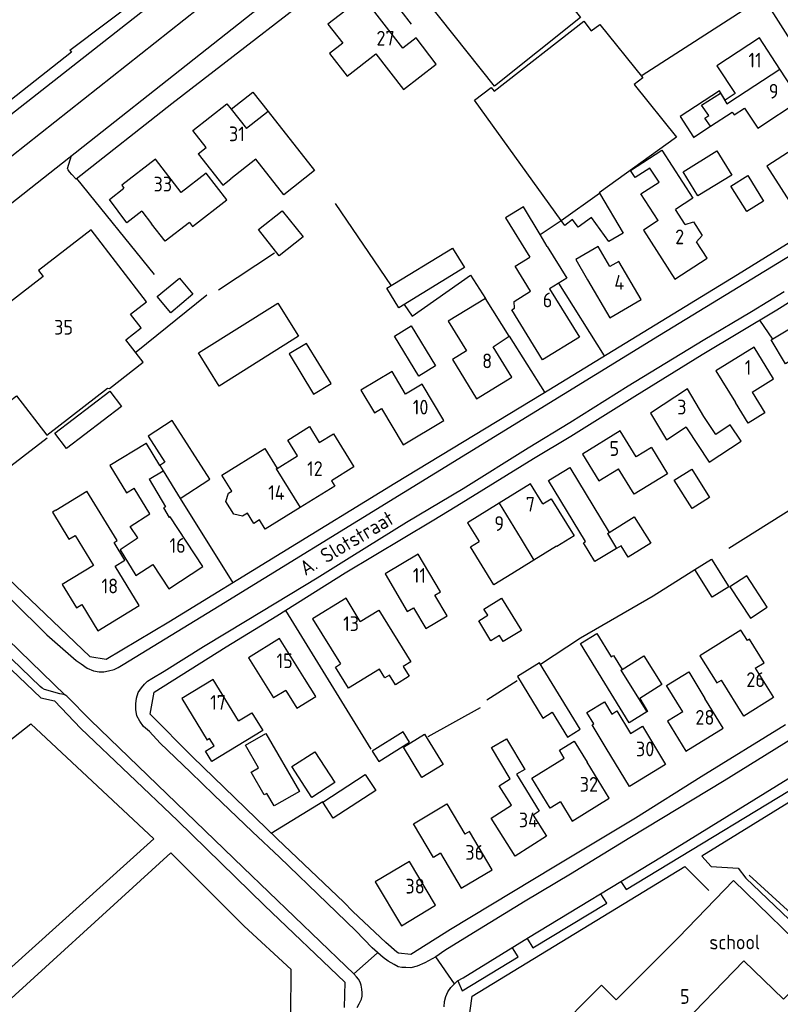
# Model space of a CAD drawing. Header units: metres. Extents: x 233874 to 239264, y 443832 to 448222.
# Tile 38 of 195: x 235442 to 235571, y 444626 to 444793. Entities that reach past the tile are written whole.
import ezdxf

# ---------------------------------------------------------------- set-up
doc = ezdxf.new("R2010")
doc.units = ezdxf.units.M
doc.header["$MEASUREMENT"] = 0
for name, color, linetype in [('DAKRAND', 4, 'Continuous'), ('DAKRAND-BYG', 4, 'Continuous'), ('FUNKTIEAAND', 253, 'Continuous'), ('HEG', 253, 'Continuous'), ('HOOFDGEBOUW', 4, 'Continuous'), ('HUISNUMMER', 253, 'Continuous'), ('KANTVERH', 253, 'Continuous'), ('MUUR', 253, 'Continuous'), ('OVERVBOUW', 253, 'Continuous'), ('RASTER', 253, 'Continuous'), ('STRAATNAAM', 253, 'Continuous'), ('TUSSENMUUR', 253, 'Continuous')]:
    doc.layers.add(name, color=color, linetype=linetype)
doc.styles.get("Standard").update_dxf_attribs({"font": 'iso.shx'})

msp = doc.modelspace()

# ---------------------------------------------------------------- linework, layer by layer
at = {"layer": 'DAKRAND'}
for p, q in [((235556.62, 444773.62), (235559.11, 444775.24)), ((235531.34, 444754.82), (235530.12, 444756.85)), ((235524.87, 444739.54), (235520.83, 444745.96)), ((235522.17, 444737.77), (235524.87, 444739.54)), ((235463.65, 444715.24), (235466.03, 444716.67)), ((235466.03, 444716.67), (235468.94, 444711.99)), ((235468.94, 444711.99), (235474.01, 444715.26)), ((235447.79, 444709.99), (235453.09, 444713.19)), ((235532.93, 444703.84), (235529.09, 444701.48)), ((235529.09, 444701.48), (235525.33, 444699.17))]:
    msp.add_line(p, q, dxfattribs=at)
for points in [[(235563.29, 444780.81), (235561.61, 444779.71), (235560.61, 444781.25), (235553.94, 444776.88), (235556.23, 444773.38)], [(235559.11, 444775.24), (235562.81, 444777.67), (235563.14, 444777.18), (235564.91, 444778.34)], [(235483.89, 444777.76), (235491.8, 444767.73), (235486.55, 444763.6), (235481.79, 444769.65)], [(235556.23, 444773.38), (235556.24, 444773.36), (235556.62, 444773.62)], [(235471.99, 444770.54), (235476.18, 444765.23), (235477.57, 444766.32)], [(235550.2, 444759.21), (235547.25, 444763.75), (235550.36, 444765.76), (235548.81, 444768.14), (235546.31, 444766.52), (235545.51, 444767.74), (235550.81, 444771.18), (235556.1, 444763.03), (235553.14, 444761.11)], [(235462.4, 444760.84), (235459.86, 444758.83), (235456.92, 444762.78), (235459.38, 444764.75)], [(235530.12, 444756.85), (235527.32, 444761.56), (235524.27, 444759.7), (235528.4, 444753)], [(235470.53, 444758.88), (235466.41, 444755.69), (235464.07, 444758.68)], [(235554.8, 444758.54), (235556.24, 444759), (235557.71, 444756.69), (235556.71, 444755.61)], [(235542.01, 444751.38), (235540, 444754.81), (235536.21, 444752.59), (235538.22, 444749.15)], [(235520.83, 444745.96), (235514.53, 444742.11), (235517.61, 444737.06)], [(235507.26, 444729.7), (235504.96, 444733.56), (235499.67, 444730.41), (235501.97, 444726.55), (235503.19, 444727.28)], [(235566.21, 444730.07), (235568.37, 444726.55), (235565.51, 444724.79), (235563.35, 444728.3)], [(235474.01, 444715.26), (235467.59, 444725.21), (235463.49, 444722.56), (235466.34, 444718.14), (235465.48, 444717.59)], [(235555.03, 444723.98), (235558.86, 444718.15), (235564.3, 444721.71), (235562.47, 444724.49), (235560, 444722.87), (235558, 444725.93)], [(235488.91, 444719.23), (235487.26, 444721.89), (235490.95, 444724.21), (235492.6, 444721.5), (235495.01, 444722.98)], [(235463.16, 444721.3), (235456.99, 444717.6), (235459.8, 444712.92), (235461.1, 444713.71)], [(235465.48, 444717.59), (235463.22, 444721.34), (235463.16, 444721.3)], [(235480.37, 444709.49), (235479.56, 444708.99), (235478.09, 444709.3), (235476.73, 444711.48), (235477.14, 444712.88), (235477.71, 444713.23), (235476.03, 444715.96), (235483.34, 444720.46), (235485.42, 444717.08)], [(235549.06, 444720.62), (235551.79, 444716.19), (235546.12, 444712.69), (235543.44, 444717.02)], [(235463.65, 444715.24), (235466.45, 444710.57), (235466.12, 444710.37), (235467.06, 444708.76)], [(235457.88, 444700.47), (235459.55, 444701.49), (235457.71, 444704.5), (235458.21, 444704.81), (235453.09, 444713.19)], [(235461.76, 444705.27), (235460.46, 444707.19), (235463.76, 444709.35), (235461.1, 444713.71)], [(235447.79, 444709.99), (235447.22, 444709.64), (235450.03, 444705.04), (235451.08, 444705.68), (235454.19, 444700.6)], [(235461.45, 444705.07), (235458.71, 444703.27), (235461.4, 444698.87), (235464.28, 444700.76)], [(235508.62, 444693.41), (235510.72, 444689.87), (235514.35, 444692.03), (235512.25, 444695.56)], [(235499.57, 444691.07), (235502.7, 444693.01), (235508.13, 444684.21), (235506.84, 444683.42), (235507.87, 444681.75), (235505.55, 444680.32), (235504.54, 444681.95), (235503.74, 444681.46), (235502.81, 444682.96), (235497.56, 444679.72), (235495.34, 444683.32), (235496.19, 444683.84)], [(235566.71, 444683.12), (235568.22, 444684.06), (235565.73, 444688.06), (235565.38, 444687.84), (235564.29, 444689.59), (235557.31, 444685.24), (235560.19, 444680.62), (235560.96, 444681.1)], [(235486.88, 444679.35), (235488.77, 444676.32), (235491.98, 444678.32), (235490.09, 444681.35)], [(235554.4, 444675.68), (235551.64, 444680.18), (235555.4, 444682.49), (235558.16, 444677.98)], [(235541.39, 444669.55), (235539.01, 444673.48), (235539.27, 444673.64), (235538.09, 444675.58), (235541.06, 444677.39), (235542.32, 444675.32), (235543.18, 444675.85), (235545.49, 444672.03)], [(235478.85, 444674.15), (235481.15, 444675.56), (235482.99, 444672.55), (235474.31, 444667.24), (235473.23, 444669.01), (235474.71, 444669.92), (235473.95, 444671.16)], [(235525.3, 444659.82), (235523.2, 444663.14), (235525.02, 444664.3), (235521.87, 444669.63), (235524.42, 444671.14), (235527.52, 444665.88), (235526.12, 444665.13), (235529.98, 444658.8), (235528.93, 444658.14)], [(235533.6, 444660.4), (235531.87, 444659.34), (235528.74, 444664.44), (235534.25, 444667.81), (235533.41, 444669.18), (235535.95, 444670.73), (235538.15, 444667.13)], [(235513.21, 444651.65), (235511.99, 444650.92), (235508.59, 444656.64), (235514.3, 444660.04), (235517.36, 444654.9)]]:
    msp.add_lwpolyline(points, dxfattribs=at)
at = {"layer": 'DAKRAND-BYG'}
msp.add_line((235540.2, 444763.92), (235540.22, 444763.89), dxfattribs=at)
for points in [[(235533.72, 444759.23), (235519, 444779.68), (235521.84, 444781.82), (235522.33, 444781.2), (235537.57, 444793.14), (235538.83, 444791.48), (235540.27, 444792.54), (235547.61, 444783.47), (235546.12, 444782.35), (235553.3, 444773.41), (235540.2, 444763.92)], [(235554.45, 444767.52), (235560.2, 444771.06), (235562.74, 444766.95), (235556.98, 444763.41), (235554.45, 444767.52)], [(235565.45, 444766.86), (235568.13, 444762.53), (235565.26, 444760.75), (235562.58, 444765.08), (235565.45, 444766.86)], [(235540.22, 444763.89), (235544.28, 444757.07), (235541.83, 444755.64), (235538.88, 444759.72), (235536.61, 444758.08), (235535.67, 444759.37), (235534.33, 444758.39), (235533.72, 444759.23)], [(235486.3, 444760.89), (235489.83, 444756.45), (235485.76, 444753.22), (235482.23, 444757.67), (235486.3, 444760.89)], [(235517.26, 444751.24), (235506.11, 444744.4), (235504.1, 444747.7), (235515.24, 444754.53), (235517.26, 444751.24)], [(235465.02, 444746.3), (235468.8, 444749.45), (235471.12, 444746.68), (235467.33, 444743.53), (235465.02, 444746.3)], [(235489.08, 444739.55), (235475.56, 444731.09), (235472.04, 444736.71), (235485.56, 444745.18), (235489.08, 444739.55)], [(235508.21, 444741.33), (235512.37, 444734.52), (235509.53, 444732.78), (235505.37, 444739.59), (235508.21, 444741.33)], [(235572.56, 444740.81), (235575, 444736.72), (235571.88, 444734.85), (235569.43, 444738.95), (235572.56, 444740.81)], [(235494.59, 444731.52), (235490.44, 444738.34), (235487.48, 444736.55), (235491.63, 444729.72), (235494.59, 444731.52)], [(235447.63, 444723.08), (235456.98, 444730.22), (235458.99, 444727.59), (235449.64, 444720.45), (235447.63, 444723.08)], [(235543.11, 444703.47), (235539.45, 444701.24), (235537.5, 444704.44), (235537.87, 444704.66), (235531.57, 444715.03), (235535.2, 444717.23), (235541.9, 444706.21)], [(235555.91, 444716.94), (235558.94, 444712.14), (235555.97, 444710.26), (235552.93, 444715.06), (235555.91, 444716.94)], [(235541.9, 444706.21), (235546.15, 444708.85), (235548.95, 444704.35), (235545.13, 444701.98), (235543.9, 444703.95), (235543.11, 444703.47)], [(235556.43, 444699.88), (235559.25, 444701.64), (235562.2, 444696.94)], [(235562.2, 444696.94), (235559.38, 444695.18), (235556.43, 444699.88)], [(235562.4, 444696.94), (235565.88, 444691.64), (235568.75, 444693.52), (235565.28, 444698.82), (235562.4, 444696.94)], [(235523.6, 444695.02), (235526.95, 444689.53), (235523.87, 444687.66), (235523.26, 444688.67), (235521.77, 444687.76), (235519.69, 444691.17), (235521.24, 444692.11), (235520.59, 444693.18), (235523.6, 444695.02)], [(235548.29, 444675.69), (235545.26, 444673.84), (235537.01, 444687.31), (235539.78, 444689.01), (235542.22, 444685.04), (235542.6, 444685.27), (235544.06, 444682.89)], [(235544.06, 444682.89), (235547.79, 444685.23), (235550.85, 444680.35), (235547.07, 444677.98), (235548.42, 444675.77), (235548.29, 444675.69)], [(235536.97, 444672.78), (235530.05, 444684.04), (235526.27, 444681.72), (235530.61, 444674.65), (235532.19, 444675.62), (235534.77, 444671.42), (235536.97, 444672.78)], [(235489.2, 444662.18), (235484.92, 444659.72), (235483.7, 444661.84), (235483.24, 444661.57), (235481.01, 444665.44), (235482.26, 444666.16), (235480.04, 444670.02), (235483.53, 444672.03), (235489.2, 444662.18)], [(235502.72, 444667.24), (235507.95, 444670.52), (235506.83, 444672.3), (235501.6, 444669.03), (235502.72, 444667.24)], [(235510.05, 444664.56), (235506.92, 444669.72), (235510.49, 444671.89), (235513.63, 444666.73), (235510.05, 444664.56)], [(235491.84, 444668.92), (235495.23, 444663.67), (235491.33, 444661.14), (235487.93, 444666.4), (235491.84, 444668.92)], [(235500.42, 444665.06), (235502.2, 444662.34), (235494.97, 444657.6), (235493.19, 444660.33), (235500.42, 444665.06)]]:
    msp.add_lwpolyline(points, dxfattribs=at)
at = {"layer": 'HEG'}
for p, q in [((235451.33, 444766.35), (235464.51, 444750.02)), ((235495.31, 444762.12), (235504.83, 444748.15)), ((235570.38, 444744.06), (235582.14, 444751.4)), ((235533.29, 444748.58), (235541.05, 444736.23)), ((235461.48, 444736.93), (235473.49, 444746.58)), ((235567.41, 444742.28), (235569.62, 444739.06)), ((235524.87, 444739.54), (235530.88, 444730.02)), ((235486.83, 444692.95), (235501.37, 444669.37)), ((235521.06, 444677.74), (235526.26, 444681.02)), ((235511.08, 444671.53), (235520.01, 444676.45)), ((235484.42, 444655.1), (235493.18, 444660.45))]:
    msp.add_line(p, q, dxfattribs=at)
for points in [[(235507.01, 444744.95), (235508.37, 444742.96), (235518.3, 444749.96), (235520.83, 444745.96)], [(235562.25, 444703.52), (235571.52, 444709.35), (235583.63, 444716.95), (235592.03, 444722.06)]]:
    msp.add_lwpolyline(points, dxfattribs=at)
at = {"layer": 'HOOFDGEBOUW'}
for p, q in [((235477.63, 444778.14), (235480.21, 444774.86)), ((235483.89, 444777.76), (235480.21, 444774.86)), ((235471.99, 444770.54), (235473.38, 444771.64)), ((235481.79, 444769.65), (235477.57, 444766.32)), ((235459.02, 444765.21), (235459.38, 444764.75)), ((235462.4, 444760.84), (235464.07, 444758.68)), ((235554.8, 444758.54), (235553.14, 444761.11)), ((235517.61, 444737.06), (235515.23, 444735.61)), ((235525.33, 444732.6), (235522.17, 444737.77)), ((235515.23, 444735.61), (235519.32, 444728.92)), ((235519.32, 444728.92), (235525.33, 444732.6)), ((235495.01, 444722.98), (235498.49, 444717.33)), ((235554.95, 444724.13), (235555.03, 444723.98)), ((235546.48, 444719.03), (235544.65, 444722)), ((235549.06, 444720.62), (235546.48, 444719.03)), ((235485.42, 444717.08), (235488.91, 444719.23)), ((235498.49, 444717.33), (235494.65, 444714.97)), ((235540.14, 444714.98), (235543.44, 444717.02)), ((235461.76, 444705.27), (235461.45, 444705.07)), ((235486.88, 444679.35), (235484.81, 444678.06)), ((235561.26, 444672.93), (235558.16, 444677.98)), ((235473.95, 444671.16), (235473.54, 444670.91))]:
    msp.add_line(p, q, dxfattribs=at)
for points in [[(235537.02, 444793.71), (235522.41, 444782.07), (235508.42, 444799.64), (235517.08, 444806.55), (235512.58, 444812.2), (235518.75, 444817.12), (235523.06, 444811.71), (235522.97, 444811.34), (235537.02, 444793.71)], [(235512.49, 444785.82), (235509.05, 444790.26), (235506.82, 444788.52), (235500.06, 444797.23), (235494.07, 444792.59), (235496.57, 444789.36), (235494.34, 444787.63), (235497.33, 444783.78), (235502.22, 444787.57), (235506.93, 444781.5), (235512.49, 444785.82)], [(235570.92, 444784.94), (235567.43, 444790.26), (235560.2, 444785.52), (235563.29, 444780.81)], [(235564.91, 444778.34), (235567.13, 444774.95), (235574.36, 444779.69), (235570.92, 444784.94)], [(235473.38, 444771.64), (235471.11, 444774.52), (235476.89, 444779.08), (235477.63, 444778.14)], [(235582.12, 444767.33), (235577.65, 444774.25), (235568.67, 444768.46), (235573.56, 444760.88), (235576.75, 444762.94), (235576.33, 444763.59), (235582.12, 444767.33)], [(235469.12, 444763.98), (235464.75, 444769.64), (235459.02, 444765.21)], [(235470.53, 444758.88), (235471.04, 444758.21), (235476.87, 444762.72), (235473.36, 444767.26), (235469.12, 444763.98)], [(235550.2, 444759.21), (235547.69, 444757.58), (235553.07, 444749.28), (235558.52, 444752.82), (235556.71, 444755.61)], [(235463.24, 444745.43), (235453.79, 444757.62), (235444.87, 444750.7), (235445.64, 444749.71), (235429.01, 444736.82), (235437.14, 444726.34), (235441.1, 444729.41), (235446.27, 444722.73), (235456.6, 444730.73), (235456.91, 444730.68), (235462.66, 444735.14), (235459.69, 444738.96), (235462.29, 444740.97), (235460.49, 444743.29), (235463.24, 444745.43)], [(235531.34, 444754.82), (235534.66, 444749.42), (235531.76, 444747.64), (235536.83, 444739.39)], [(235536.83, 444739.39), (235530.57, 444735.54), (235525.32, 444744.06), (235525.78, 444744.35), (235525.72, 444745.48), (235528.52, 444747.2), (235525.89, 444751.46), (235528.4, 444753)], [(235538.22, 444749.15), (235542.01, 444742.68), (235547.3, 444745.78), (235543.51, 444752.25), (235542.01, 444751.38)], [(235566.21, 444730.07), (235569.83, 444732.3), (235566.52, 444737.67), (235560.04, 444733.68), (235563.35, 444728.3)], [(235503.19, 444727.28), (235506.87, 444721.1), (235513.79, 444725.22), (235510.11, 444731.4), (235507.26, 444729.7)], [(235558, 444725.93), (235555.17, 444730.6), (235548.88, 444726.48), (235551.62, 444721.95), (235554.95, 444724.13)], [(235544.65, 444722), (235543.75, 444723.46), (235537.34, 444719.51), (235540.14, 444714.98)], [(235494.65, 444714.97), (235495.23, 444714.04), (235489.36, 444710.43)], [(235530.59, 444711.05), (235528.51, 444714.44), (235523.15, 444711.15)], [(235523.15, 444711.15), (235517.79, 444707.86), (235519.77, 444704.64)], [(235530.59, 444711.05), (235532.02, 444711.93), (235535.9, 444705.61), (235532.96, 444703.8), (235532.93, 444703.84)], [(235489.36, 444710.43), (235483.38, 444706.75), (235482.42, 444708.33), (235481.45, 444707.73), (235480.37, 444709.49)], [(235464.28, 444700.76), (235467.01, 444696.6), (235472.8, 444700.4), (235467.24, 444708.87), (235467.06, 444708.76)], [(235525.33, 444699.17), (235522.27, 444697.29), (235518.32, 444703.74), (235519.77, 444704.64)], [(235512.25, 444695.56), (235513.21, 444696.13), (235509.42, 444702.5), (235503.77, 444699.14), (235507.55, 444692.77), (235508.62, 444693.41)], [(235454.19, 444700.6), (235448.87, 444697.35), (235451.31, 444693.37), (235452.24, 444693.94), (235454.96, 444689.49), (235461.97, 444693.78), (235457.88, 444700.47)], [(235499.57, 444691.07), (235497.14, 444695), (235491.46, 444691.5), (235496.19, 444683.84)], [(235490.09, 444681.35), (235485.82, 444688.19), (235480.54, 444684.9), (235484.81, 444678.06)], [(235566.71, 444683.12), (235569.81, 444678.13), (235564.77, 444674.99), (235560.96, 444681.1)], [(235478.85, 444674.15), (235474.54, 444681.2), (235469.23, 444677.95), (235473.54, 444670.91)], [(235554.4, 444675.68), (235551.82, 444674.09), (235554.92, 444669.04), (235561.26, 444672.93)], [(235545.49, 444672.03), (235547.52, 444673.26), (235551.48, 444666.73), (235545.35, 444663.01), (235541.39, 444669.55)], [(235533.6, 444660.4), (235535.6, 444657.14), (235541.9, 444661), (235538.15, 444667.13)], [(235528.93, 444658.14), (235531.2, 444654.54), (235525.91, 444651.18), (235521.83, 444657.62), (235525.3, 444659.82)], [(235513.21, 444651.65), (235516.73, 444645.74), (235521.98, 444648.86), (235518.12, 444655.35), (235517.36, 444654.9)], [(235512.37, 444642.83), (235507.93, 444650.26), (235502.11, 444646.79), (235506.55, 444639.35), (235512.37, 444642.83)], [(235552.91, 444621.11), (235564.78, 444633.35), (235571.5, 444626.83), (235577.48, 444633), (235563.03, 444647.02), (235553.67, 444637.36)], [(235553.67, 444637.36), (235543.08, 444626.75), (235540.55, 444629.21), (235531.88, 444620.52), (235537.11, 444615.45), (235538.51, 444616.85), (235551.53, 444604.24)]]:
    msp.add_lwpolyline(points, dxfattribs=at)
at = {"layer": 'KANTVERH'}
for p, q in [((235493.76, 444812.44), (235419.89, 444754.05)), ((235499.53, 444803.83), (235508.19, 444792.63)), ((235407.95, 444736.71), (235488.98, 444800.7)), ((235502.43, 444634.66), (235498.46, 444631.18)), ((235515.58, 444629.48), (235512.38, 444634.08))]:
    msp.add_line(p, q, dxfattribs=at)
for points in [[(235450.19, 444788.19), (235475.34, 444807.17), (235503.67, 444829.33), (235504.83, 444827.54), (235507.88, 444829.91)], [(235494.97, 444820.12), (235459.66, 444792.49), (235405.57, 444750.13), (235409.47, 444745.82)], [(235495.54, 444805.89), (235497.88, 444805.86), (235498.03, 444805.86), (235499.53, 444803.83), (235467.55, 444779.08), (235451.24, 444766.28), (235450.52, 444767.02), (235450.13, 444767.52), (235449.87, 444767.86), (235449.79, 444768.07), (235450.46, 444770.28)], [(235412.99, 444740.7), (235414.65, 444740.36), (235414.94, 444740.23), (235415.17, 444739.96), (235415.33, 444739.73), (235415.69, 444739.3), (235416.28, 444738.44), (235408.08, 444732.03), (235408.16, 444729.1), (235438.45, 444699.58), (235453.58, 444685.11), (235456.38, 444684.67), (235466.99, 444690.98), (235505.46, 444714.59), (235530.6, 444729.84), (235563.71, 444750.07), (235585.57, 444763.6), (235586.67, 444768.01), (235568.68, 444796.22), (235568.06, 444797.11), (235566.24, 444796.03)], [(235450.19, 444788.19), (235450.47, 444787.83), (235423.28, 444766.43), (235402.91, 444750.61)], [(235407.14, 444726.84), (235408.88, 444725.31), (235422.8, 444711.99), (235446.25, 444688.8), (235451.25, 444684.42), (235452.11, 444683.84), (235453.15, 444683.15), (235454.22, 444682.7), (235455.18, 444682.53), (235455.94, 444682.53), (235456.75, 444682.68), (235457.7, 444682.91), (235458.4, 444683.24), (235459.27, 444683.73), (235475.58, 444693.75), (235506.89, 444712.98), (235550.43, 444739.71), (235579.53, 444757.49), (235587.02, 444762.05), (235587.59, 444762.36), (235588.17, 444762.98), (235588.68, 444763.73)], [(235461.52, 444678.04), (235461.82, 444678.98), (235462.37, 444679.78), (235462.9, 444680.41), (235463.37, 444680.92), (235464.11, 444681.36), (235466.21, 444682.63), (235472.88, 444686.8), (235480.34, 444691.31), (235492.21, 444698.5), (235498.12, 444702.16), (235507.44, 444707.93), (235517.03, 444713.65), (235528.11, 444720.59), (235535.18, 444724.89), (235545.11, 444731.13), (235557.87, 444738.91), (235566.09, 444743.78), (235571.63, 444747.18)], [(235515.96, 444710.73), (235529.04, 444718.78), (235535.34, 444722.59), (235546.22, 444729.37), (235557.67, 444736.46), (235570.38, 444744.06)], [(235405.7, 444720.57), (235428.98, 444698.32), (235433.73, 444693.69), (235449.39, 444678.53)], [(235571.87, 444673.5), (235557.5, 444664.63), (235546.34, 444657.62), (235532.47, 444649.3), (235514.9, 444638.68), (235508.15, 444634.46), (235506.07, 444634.68), (235505.75, 444634.84), (235503.89, 444636.48), (235498.31, 444641.75), (235496.76, 444643.33), (235485.41, 444654.14), (235471.02, 444668.06), (235463.82, 444675.3), (235464.53, 444679.03), (235476.75, 444686.77), (235485.39, 444692.05), (235497.02, 444699.32), (235511.76, 444708.16), (235515.96, 444710.73)], [(235513.8, 444625.55), (235513.89, 444626.44), (235514.1, 444627.3), (235514.45, 444628.13), (235514.95, 444628.83), (235515.58, 444629.48), (235516.11, 444629.95), (235517.06, 444630.46), (235528.19, 444637.32), (235550.78, 444651.03), (235574.92, 444665.95), (235602.65, 444682.85), (235628.15, 444698.52), (235629.33, 444699.17), (235630.49, 444699.63), (235631.74, 444699.96), (235633.08, 444700.15), (235634.41, 444700.14), (235635.71, 444699.92), (235636.83, 444699.52), (235638.11, 444699.01), (235639.07, 444698.4), (235640.21, 444697.56), (235641.69, 444695.74)], [(235393.15, 444670.48), (235416.43, 444688.45), (235425.47, 444695.63), (235426.27, 444695.91), (235427.12, 444695.93), (235427.71, 444695.81), (235428.3, 444695.55), (235428.78, 444695.2), (235429.4, 444694.86), (235430.41, 444693.89), (235430.28, 444692.3), (235445.26, 444678.08), (235447.58, 444677.58), (235452.06, 444672.89), (235468.47, 444657.22), (235483.28, 444642.8), (235496.91, 444629.73), (235496.81, 444625.46)], [(235453.68, 444674.29), (235449.65, 444678.35), (235449.32, 444678.58), (235448.83, 444678.7), (235448.5, 444678.76), (235445.87, 444679.52), (235445.45, 444679.7), (235445.11, 444680.01), (235432.17, 444692.48), (235432.34, 444695.05)], [(235577.23, 444673.77), (235561.44, 444663.97), (235545.4, 444654.31), (235535.29, 444648.1), (235527.59, 444643.54), (235518.06, 444637.66), (235513.93, 444635.14), (235512.38, 444634.08), (235510.52, 444633.05), (235509.23, 444632.46), (235508.16, 444632.21), (235507.33, 444632.22), (235506.62, 444632.22), (235505.99, 444632.33), (235505.34, 444632.73), (235504.33, 444633.31), (235503.47, 444633.92), (235501.61, 444635.56), (235498.83, 444638.48), (235493.94, 444643.17), (235485.8, 444650.97), (235481.21, 444655.3), (235474.65, 444661.57), (235470.69, 444665.47), (235465.56, 444670.4), (235463.72, 444672.35), (235462.73, 444673.22), (235462.09, 444674.12), (235461.55, 444675.03), (235461.4, 444676.08), (235461.41, 444677.05), (235461.52, 444678.04)], [(235499.02, 444625.43), (235499.36, 444626.08), (235499.77, 444626.84), (235499.86, 444627.38), (235499.86, 444627.95), (235499.82, 444628.57), (235499.71, 444629.25), (235499.54, 444629.76), (235499.24, 444630.27), (235498.93, 444630.64), (235498.45, 444631.19), (235497.11, 444632.47), (235479.66, 444649.26), (235453.68, 444674.29)], [(235644.27, 444675.17), (235658.3, 444660.75), (235629.23, 444632.05), (235594.81, 444667.27), (235590.59, 444671.51), (235557.61, 444651.16), (235559.2, 444649.41), (235563.8, 444649.14), (235565.09, 444647.43), (235579.81, 444633.41)], [(235543.88, 444646.84), (235544.75, 444645.48), (235579.73, 444666.72), (235578.63, 444668.21)], [(235549.96, 444591.91), (235517.96, 444622.9), (235518.6, 444627.34), (235554.72, 444649.4), (235558.83, 444645.31)], [(235527.95, 444637.17), (235528.88, 444635.56), (235541.46, 444643.16), (235540.44, 444644.75)], [(235516.15, 444629.97), (235516.88, 444628.29), (235526.41, 444634.04), (235525.42, 444635.61)]]:
    msp.add_lwpolyline(points, dxfattribs=at)
at = {"layer": 'MUUR'}
for p, q in [((235547.49, 444783.94), (235566.24, 444796.03)), ((235475.48, 444747.42), (235484.95, 444753.74))]:
    msp.add_line(p, q, dxfattribs=at)
at = {"layer": 'OVERVBOUW'}
for p, q in [((235477.63, 444778.14), (235481.31, 444781.04)), ((235481.31, 444781.04), (235483.89, 444777.76))]:
    msp.add_line(p, q, dxfattribs=at)
at = {"layer": 'RASTER'}
for p, q in [((235530.12, 444756.85), (235533.72, 444759.23)), ((235437.91, 444715.84), (235446.35, 444722.3)), ((235468.94, 444711.99), (235477.88, 444697.66)), ((235565.7, 444647.92), (235595.6, 444620.61))]:
    msp.add_line(p, q, dxfattribs=at)
for points in [[(235530.21, 444683.79), (235537.01, 444688.29), (235549.38, 444695.45), (235556.43, 444699.88)], [(235407.7, 444645.74), (235414.05, 444650.42), (235443.55, 444673.66), (235464.45, 444654.09), (235427.6, 444620.99)], [(235453.98, 444593.1), (235487.77, 444624.07), (235487.79, 444631.91), (235479.82, 444639.24), (235467.71, 444651.42), (235467.34, 444651.76), (235434.38, 444621.71), (235390.13, 444581.8), (235413.26, 444556.34), (235445.49, 444585.59)]]:
    msp.add_lwpolyline(points, dxfattribs=at)
at = {"layer": 'TUSSENMUUR'}
for p, q in [((235563.67, 444780.23), (235570.92, 444784.94)), ((235556.23, 444773.38), (235556.62, 444773.62)), ((235533.72, 444759.23), (235540.22, 444763.89)), ((235465.48, 444717.59), (235466.03, 444716.67)), ((235485.26, 444716.99), (235485.42, 444717.08)), ((235485.26, 444716.99), (235489.36, 444710.43)), ((235523.15, 444711.15), (235526.9, 444705.05)), ((235541.57, 444706), (235541.9, 444706.21)), ((235541.57, 444706), (235543.11, 444703.47)), ((235526.9, 444705.05), (235529.09, 444701.48)), ((235543.86, 444682.77), (235544.06, 444682.89)), ((235543.86, 444682.77), (235548.29, 444675.69))]:
    msp.add_line(p, q, dxfattribs=at)
msp.add_lwpolyline([(235559.11, 444775.24), (235558.16, 444776.64), (235558.82, 444777.06), (235557.58, 444778.83), (235560.81, 444780.85), (235561.87, 444779.06), (235563.67, 444780.23)], dxfattribs=at)

# ---------------------------------------------------------------- texts
at = {"layer": 'FUNKTIEAAND'}
msp.add_text('school', height=2.5, rotation=0.1721, dxfattribs=at).set_placement((235558.91, 444635.31))
at = {"layer": 'HUISNUMMER'}
for s, p in [('27', (235502.31, 444788.97)), ('11', (235565.56, 444785.24)), ('9', (235569.02, 444779.95)), ('31', (235477.23, 444772.7)), ('33', (235464.41, 444764.16)), ('2', (235553.1, 444755.2)), ('4', (235542.76, 444747.47)), ('6', (235530.59, 444744.47)), ('35', (235447.51, 444739.83)), ('8', (235520.28, 444734.11)), ('1', (235564.93, 444732.99)), ('10', (235508.49, 444726.25)), ('3', (235553.44, 444726.26)), ('5', (235541.94, 444719.22)), ('12', (235490.52, 444715.79)), ('14', (235483.9, 444711.73)), ('7', (235527.7, 444709.75)), ('9', (235522.35, 444706.46)), ('16', (235467.13, 444702.74)), ('11', (235508.49, 444697.64)), ('18', (235455.57, 444695.84)), ('13', (235496.65, 444689.44)), ('15', (235485.32, 444683.13)), ('26', (235565.2, 444679.92)), ('17', (235474.04, 444676.05)), ('28', (235556.54, 444673.51)), ('30', (235546.43, 444668.14)), ('32', (235536.88, 444662.13)), ('34', (235526.52, 444656.08)), ('36', (235517.42, 444650.55)), ('38', (235507.24, 444644.81)), ('5', (235553.92, 444626.06))]:
    msp.add_text(s, height=2.5, dxfattribs=at).set_placement(p)
at = {"layer": 'STRAATNAAM'}
msp.add_text('A. Slotstraat', height=2.5, rotation=30.6689, dxfattribs=at).set_placement((235490.22, 444698.78))

doc.saveas('drawing.dxf')
